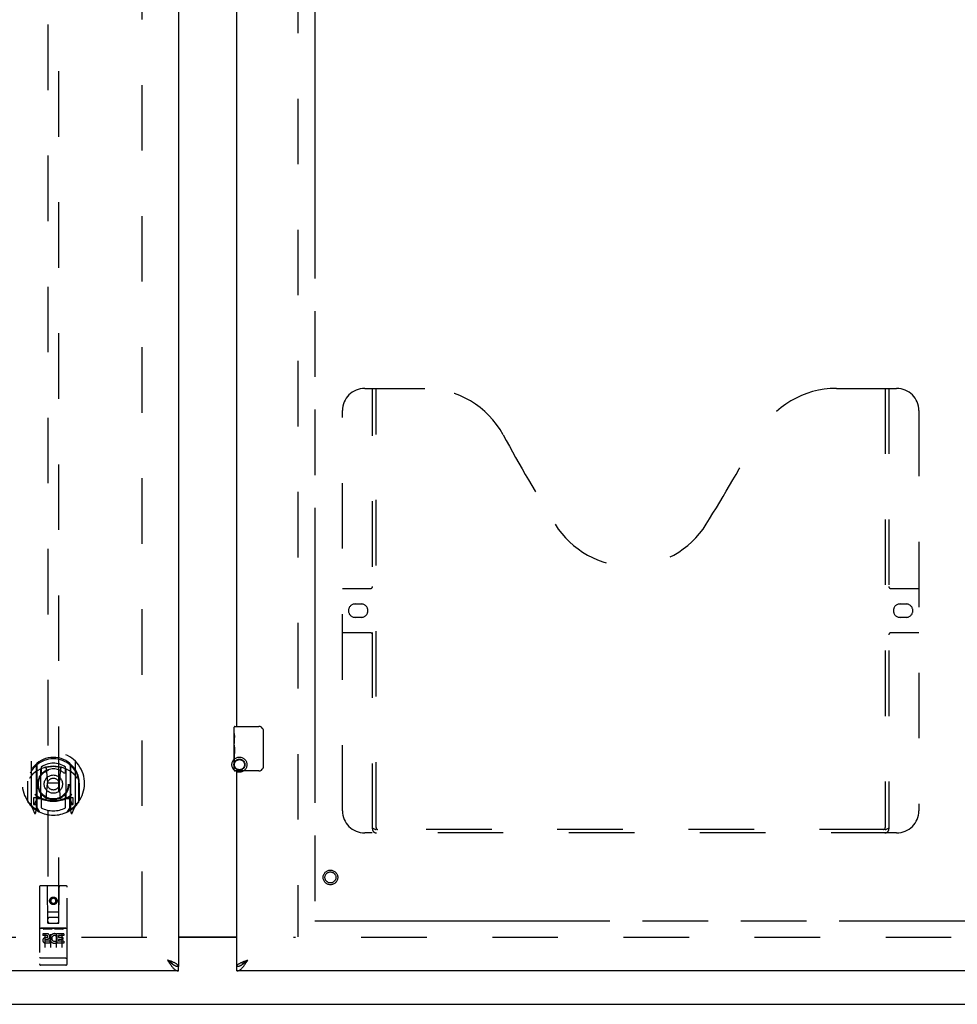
# Model space of a CAD drawing. Header units: inches. Extents: x 0 to 268, y 0 to 173.
# Tile 7 of 30: x 79 to 100, y 59 to 81. Entities that reach past the tile are written whole.
import ezdxf

# ---------------------------------------------------------------- set-up
doc = ezdxf.new("R2010")
doc.units = ezdxf.units.IN
doc.header["$LTSCALE"] = 14.739934
doc.header["$MEASUREMENT"] = 0
doc.linetypes.add('HIDDEN', pattern=[0.2, 0.1, -0.1])
doc.linetypes.add('PHANTOM', pattern=[0.8, 0.45, -0.05, 0.1, -0.05, 0.1, -0.05])
doc.layers.get('0').update_dxf_attribs({"linetype": 'CONTINUOUS'})
for name, color, linetype in [('02___PRT_ALL_AXES', 7, 'CONTINUOUS'), ('AVAILABLE_DOOR_SPACE', 7, 'CONTINUOUS'), ('DEFAULT_2', 8, 'HIDDEN'), ('DIMENSIONS', 7, 'CONTINUOUS')]:
    doc.layers.add(name, color=color, linetype=linetype)
doc.styles.get("Standard").update_dxf_attribs({"font": 'arial.ttf'})
doc.dimstyles.new('DIMSTYLE_1', dxfattribs={"dimtxt": 1.182348, "dimasz": 1.576464, "dimexe": 0.09, "dimexo": 0.07, "dimgap": 0.0375, "dimtad": 0, "dimtih": 1, "dimtoh": 1, "dimzin": 4, "dimdsep": 46, "dimtxsty": 'Standard', "dimblk": '_FILLED', "dimblk1": '_FILLED', "dimblk2": '_FILLED', "dimcen": 0.09, "dimazin": 1, "dimtfac": 1, "dimtdec": 3, "dimtofl": 0, "dimtmove": 0, "dimatfit": 3, "dimldrblk": '_FILLED', "dimfxl": 1, "dimtolj": 1, "dimtzin": 4, "dimarcsym": 0})

# ---------------------------------------------------------------- blocks, each defined once
blk = doc.blocks.new('_FILLED')
at = {"color": 0, "linetype": 'ByBlock'}
blk.add_solid([(0, 0), (-1, 0.2), (-1, -0.2)], dxfattribs=at)
blk = doc.blocks.new('*D17')
at = {"layer": 'DIMENSIONS', "color": 2, "linetype": 'Continuous'}
for p, q in [((78.636, 102.356), (76.185, 102.356)), ((82.261, 102.356), (85.414, 102.356))]:
    blk.add_line(p, q, dxfattribs=at)
at = {"layer": 'DIMENSIONS', "color": 2, "linetype": 'Continuous', "xscale": 1.5764635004, "yscale": 1.5764635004, "zscale": 1.5764635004}
blk.add_blockref('_FILLED', (78.636, 102.356), dxfattribs=at)
at = {"layer": 'DIMENSIONS', "color": 2, "linetype": 'Continuous', "xscale": 1.5764635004, "yscale": 1.5764635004, "zscale": 1.5764635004, "rotation": 180}
blk.add_blockref('_FILLED', (82.261, 102.356), dxfattribs=at)
at = {"layer": 'DIMENSIONS', "color": 2, "linetype": 'Continuous', "insert": (75.594, 102.947), "char_height": 1.1823, "width": 3.213, "attachment_point": 3, "line_spacing_factor": 0.9}
blk.add_mtext('3.63', dxfattribs=at)

msp = doc.modelspace()

# ---------------------------------------------------------------- linework, layer by layer
at = {"color": 3, "linetype": 'Continuous'}
for p, q in [((82.261, 130.142), (82.261, 59.85)), ((83.574, 65.246), (83.574, 84.413)), ((83.574, 59.85), (83.574, 64.246)), ((82.261, 60.511), (83.574, 60.511)), ((83.788, 59.98), (83.82, 59.992)), ((82.261, 59.746), (47.699, 59.746)), ((118.136, 59.746), (83.574, 59.746))]:
    msp.add_line(p, q, dxfattribs=at)
at = {"color": 7, "linetype": 'Continuous'}
for p, q in [((83.514, 65.085), (83.514, 65.231)), ((83.529, 65.246), (84.069, 65.246)), ((84.169, 65.146), (84.169, 64.346)), ((83.514, 64.827), (83.514, 64.861)), ((83.514, 64.63), (83.514, 64.662)), ((83.514, 64.261), (83.514, 64.4)), ((84.069, 64.246), (83.529, 64.246)), ((83.574, 60.496), (82.261, 60.496)), ((82.138, 59.892), (82.148, 59.885)), ((82.261, 59.746), (82.261, 59.85)), ((83.574, 59.746), (83.574, 59.85)), ((83.676, 59.879), (83.687, 59.885)), ((56.447, 58.996), (111.2, 58.996))]:
    msp.add_line(p, q, dxfattribs=at)
for points in [[(84.162, 65.182), (84.164, 65.176), (84.166, 65.17), (84.167, 65.165), (84.168, 65.158), (84.168, 65.152), (84.169, 65.146)], [(84.169, 64.346), (84.168, 64.34), (84.168, 64.333), (84.167, 64.327), (84.166, 64.321), (84.164, 64.315), (84.162, 64.31)], [(82.015, 59.992), (82.025, 59.983), (82.035, 59.974), (82.045, 59.965), (82.056, 59.955), (82.066, 59.947), (82.076, 59.938), (82.087, 59.929), (82.097, 59.921), (82.107, 59.913), (82.117, 59.906), (82.128, 59.898), (82.138, 59.892)], [(82.145, 59.887), (82.142, 59.893), (82.136, 59.9), (82.13, 59.907), (82.123, 59.914), (82.115, 59.921), (82.107, 59.928), (82.098, 59.935), (82.089, 59.942), (82.079, 59.95), (82.069, 59.957), (82.059, 59.964), (82.048, 59.971), (82.037, 59.978), (82.026, 59.985), (82.015, 59.992)], [(82.148, 59.885), (82.158, 59.879), (82.169, 59.874), (82.179, 59.869), (82.189, 59.865), (82.2, 59.861), (82.21, 59.857), (82.22, 59.855), (82.23, 59.853), (82.241, 59.851), (82.251, 59.85), (82.261, 59.85)], [(83.574, 59.85), (83.584, 59.85), (83.594, 59.851), (83.604, 59.853), (83.615, 59.855), (83.625, 59.857), (83.635, 59.861), (83.646, 59.865), (83.656, 59.869), (83.666, 59.874), (83.676, 59.879)], [(83.687, 59.885), (83.697, 59.892), (83.707, 59.898), (83.717, 59.906), (83.728, 59.913), (83.738, 59.921), (83.748, 59.929), (83.759, 59.938), (83.769, 59.947), (83.779, 59.955), (83.789, 59.965), (83.8, 59.974), (83.81, 59.983), (83.82, 59.992)], [(83.69, 59.887), (83.693, 59.893), (83.699, 59.9), (83.705, 59.907), (83.712, 59.914), (83.719, 59.921), (83.728, 59.928), (83.736, 59.935), (83.746, 59.942), (83.755, 59.95), (83.766, 59.957), (83.776, 59.964), (83.787, 59.971), (83.798, 59.978), (83.809, 59.985), (83.82, 59.992)]]:
    msp.add_lwpolyline(points, dxfattribs=at)
at = {"color": 3, "linetype": 'Continuous'}
for points in [[(82.165, 59.933), (82.152, 59.939), (82.138, 59.945), (82.124, 59.951), (82.109, 59.957), (82.094, 59.963), (82.078, 59.969), (82.063, 59.975), (82.047, 59.98), (82.015, 59.992)], [(82.015, 59.992), (82.025, 59.976), (82.035, 59.96), (82.045, 59.944), (82.056, 59.929), (82.066, 59.913), (82.076, 59.898), (82.087, 59.883), (82.097, 59.869), (82.107, 59.855)], [(82.107, 59.855), (82.117, 59.842), (82.128, 59.83), (82.138, 59.818), (82.148, 59.807), (82.158, 59.797), (82.169, 59.787), (82.179, 59.779), (82.189, 59.771), (82.2, 59.765), (82.21, 59.759), (82.22, 59.754), (82.23, 59.751), (82.241, 59.748), (82.251, 59.746), (82.261, 59.746)], [(82.261, 59.85), (82.261, 59.856), (82.259, 59.862), (82.256, 59.868), (82.253, 59.874), (82.248, 59.88), (82.242, 59.885), (82.236, 59.891), (82.228, 59.897), (82.22, 59.903), (82.21, 59.909), (82.2, 59.915), (82.189, 59.921), (82.177, 59.927), (82.165, 59.933)], [(83.574, 59.85), (83.574, 59.856), (83.576, 59.862), (83.578, 59.868), (83.582, 59.874), (83.587, 59.88), (83.592, 59.885), (83.599, 59.891), (83.607, 59.897), (83.615, 59.903), (83.625, 59.909), (83.635, 59.915), (83.646, 59.921), (83.658, 59.927), (83.67, 59.933)], [(83.574, 59.746), (83.584, 59.746), (83.594, 59.748), (83.604, 59.751), (83.615, 59.754), (83.625, 59.759), (83.635, 59.765), (83.646, 59.771), (83.656, 59.779), (83.666, 59.787), (83.676, 59.797), (83.687, 59.807), (83.697, 59.818), (83.707, 59.83), (83.717, 59.842)], [(83.67, 59.933), (83.683, 59.939), (83.697, 59.945), (83.711, 59.951), (83.726, 59.957), (83.741, 59.963), (83.756, 59.969), (83.772, 59.975), (83.788, 59.98)], [(83.717, 59.842), (83.728, 59.855), (83.738, 59.869), (83.748, 59.883), (83.759, 59.898), (83.769, 59.913), (83.779, 59.929), (83.789, 59.944), (83.8, 59.96), (83.81, 59.976), (83.82, 59.992)]]:
    msp.add_lwpolyline(points, dxfattribs=at)
at = {"color": 7, "linetype": 'Continuous'}
for centre, radius, start, end in [((83.529, 65.231), 0.015, 90, 180), ((84.069, 65.146), 0.1, 21.1999, 90), ((83.529, 64.261), 0.015, 180, 270), ((84.069, 64.346), 0.1, 270, 338.7946)]:
    msp.add_arc(centre, radius, start, end, dxfattribs=at)
at = {"layer": '02___PRT_ALL_AXES', "color": 7, "linetype": 'Continuous'}
for p, q in [((83.514, 65.085), (83.514, 65.231)), ((83.514, 64.827), (83.514, 65.084)), ((83.519, 65.029), (83.514, 65.029)), ((83.521, 64.861), (83.521, 64.997)), ((83.514, 64.861), (83.521, 64.861)), ((83.514, 64.261), (83.514, 64.825)), ((83.515, 64.798), (83.514, 64.798)), ((83.514, 64.666), (83.52, 64.666)), ((83.514, 64.63), (83.521, 64.63)), ((83.514, 64.568), (83.521, 64.568)), ((83.521, 64.4), (83.521, 64.63)), ((83.514, 64.4), (83.521, 64.4))]:
    msp.add_line(p, q, dxfattribs=at)
at = {"layer": '02___PRT_ALL_AXES', "color": 8, "linetype": 'HIDDEN'}
for p, q in [((79.731, 60.706), (79.166, 60.706)), ((79.304, 60.584), (79.212, 60.584)), ((79.212, 60.584), (79.212, 60.542)), ((79.304, 60.542), (79.212, 60.542)), ((79.308, 60.498), (79.262, 60.498)), ((79.524, 60.549), (79.511, 60.53)), ((79.521, 60.574), (79.524, 60.572)), ((79.681, 60.584), (79.524, 60.584)), ((79.524, 60.584), (79.524, 60.572)), ((79.524, 60.549), (79.524, 60.371)), ((79.681, 60.542), (79.567, 60.542)), ((79.567, 60.542), (79.567, 60.498)), ((79.659, 60.498), (79.567, 60.498)), ((79.659, 60.498), (79.659, 60.456)), ((79.681, 60.584), (79.681, 60.542)), ((79.304, 60.457), (79.276, 60.457)), ((79.368, 60.414), (79.276, 60.414)), ((79.368, 60.371), (79.276, 60.371)), ((79.368, 60.414), (79.368, 60.371)), ((79.5, 60.419), (79.517, 60.38)), ((79.681, 60.371), (79.524, 60.371)), ((79.659, 60.456), (79.567, 60.456)), ((79.567, 60.456), (79.567, 60.414)), ((79.681, 60.414), (79.567, 60.414)), ((79.681, 60.414), (79.681, 60.371)), ((79.731, 59.878), (79.166, 59.878))]:
    msp.add_line(p, q, dxfattribs=at)
at = {"layer": '02___PRT_ALL_AXES', "color": 7, "linetype": 'Continuous'}
for points in [[(83.514, 65.085), (83.514, 65.081), (83.514, 65.077), (83.515, 65.071), (83.516, 65.058)], [(83.516, 65.058), (83.517, 65.051), (83.518, 65.043), (83.519, 65.034)], [(83.519, 65.034), (83.52, 65.025), (83.52, 65.016), (83.52, 65.007), (83.521, 64.997)], [(83.514, 64.827), (83.514, 64.819), (83.514, 64.81), (83.515, 64.8)], [(83.515, 64.8), (83.518, 64.766), (83.519, 64.754), (83.52, 64.742), (83.52, 64.729), (83.52, 64.717), (83.521, 64.704), (83.52, 64.691), (83.52, 64.678), (83.52, 64.666), (83.519, 64.653), (83.518, 64.641)]]:
    msp.add_lwpolyline(points, dxfattribs=at)
at = {"layer": '02___PRT_ALL_AXES', "color": 8, "linetype": 'HIDDEN'}
for centre, radius in [((85.678, 61.85), 0.124), ((79.449, 61.323), 0.085)]:
    msp.add_circle(centre, radius, dxfattribs=at)
for centre, radius, start, end in [((79.276, 60.436), 0.0644, 102.2995, 270.0775), ((79.304, 60.521), 0.0635, 270, 90), ((79.304, 60.52), 0.0219, 280.307, 90), ((79.475, 60.478), 0.107, 64.2636, 293.4027), ((79.475, 60.478), 0.0639, 54.8895, 293.4026), ((79.276, 60.436), 0.0219, 89.9011, 270)]:
    msp.add_arc(centre, radius, start, end, dxfattribs=at)
at = {"layer": '02___PRT_ALL_AXES', "color": 7, "linetype": 'Continuous'}
msp.add_ellipse((83.777, 64.662), major_axis=(0.263, 0), ratio=0.432808, start_param=3.141593, end_param=3.321581, dxfattribs=at)
at = {"layer": 'AVAILABLE_DOOR_SPACE', "color": 4, "linetype": 'PHANTOM'}
for p, q in [((85.324, 129.121), (85.324, 60.871)), ((85.324, 60.871), (99.355, 60.871)), ((99.355, 60.873), (102.355, 60.873)), ((99.355, 60.871), (99.355, 60.873))]:
    msp.add_line(p, q, dxfattribs=at)
at = {"layer": 'DEFAULT_2', "color": 8, "linetype": 'HIDDEN'}
for p, q in [((81.449, 60.511), (81.449, 129.481)), ((84.949, 129.481), (84.949, 60.511)), ((79.324, 92.825), (79.324, 60.823)), ((79.574, 60.823), (79.574, 92.825)), ((86.448, 72.85), (87.803, 72.85)), ((86.623, 62.94), (86.623, 72.85)), ((86.703, 62.97), (86.703, 72.85)), ((97.053, 72.85), (98.408, 72.85)), ((98.153, 72.85), (98.153, 62.97)), ((98.233, 72.85), (98.233, 62.94)), ((85.948, 63.35), (85.948, 72.35)), ((98.908, 72.35), (98.908, 63.35)), ((85.948, 68.35), (86.583, 68.35)), ((98.273, 68.35), (98.908, 68.35)), ((86.234, 68), (86.371, 68)), ((98.484, 68), (98.621, 68)), ((86.371, 67.7), (86.234, 67.7)), ((98.621, 67.7), (98.484, 67.7)), ((86.583, 67.35), (85.948, 67.35)), ((98.908, 67.35), (98.273, 67.35)), ((78.949, 64.451), (78.949, 63.484)), ((79.949, 63.484), (79.949, 64.451)), ((79.066, 64.397), (79.066, 63.381)), ((79.074, 64.372), (79.074, 63.369)), ((79.166, 63.649), (79.166, 64.28)), ((79.174, 64.333), (79.174, 64.23)), ((79.286, 64.307), (79.316, 63.967)), ((79.611, 64.307), (79.581, 63.967)), ((79.724, 64.23), (79.724, 64.333)), ((79.731, 64.28), (79.731, 63.649)), ((79.824, 64.372), (79.824, 63.369)), ((79.831, 64.397), (79.831, 63.381)), ((78.874, 64.014), (78.874, 64.017)), ((78.874, 63.556), (78.874, 64.014)), ((80.024, 64.014), (80.023, 64.017)), ((80.024, 63.556), (80.024, 64.014)), ((78.866, 63.967), (78.881, 63.967)), ((78.866, 63.967), (78.866, 63.579)), ((79.286, 63.623), (79.316, 63.967)), ((79.581, 63.967), (79.316, 63.967)), ((79.612, 63.623), (79.581, 63.967)), ((80.031, 63.967), (80.016, 63.967)), ((80.031, 63.967), (80.031, 63.579)), ((79.066, 63.638), (79.006, 63.638)), ((79.006, 63.638), (79.006, 63.488)), ((79.076, 63.601), (79.076, 63.394)), ((79.166, 63.639), (79.094, 63.639)), ((79.162, 63.621), (79.096, 63.621)), ((79.174, 63.669), (79.174, 63.416)), ((79.724, 63.416), (79.724, 63.669)), ((79.804, 63.639), (79.731, 63.639)), ((79.801, 63.621), (79.735, 63.621)), ((79.821, 63.394), (79.821, 63.601)), ((79.891, 63.638), (79.831, 63.638)), ((79.891, 63.488), (79.891, 63.638)), ((78.953, 63.473), (79.023, 63.298)), ((79.006, 63.488), (79.074, 63.488)), ((79.044, 63.542), (79.014, 63.496)), ((79.045, 63.378), (79.049, 63.375)), ((79.052, 63.3), (79.066, 63.381)), ((79.144, 63.319), (79.074, 63.428)), ((79.824, 63.428), (79.754, 63.319)), ((79.824, 63.488), (79.891, 63.488)), ((79.831, 63.381), (79.845, 63.3)), ((79.852, 63.377), (79.852, 63.378)), ((79.852, 63.378), (79.853, 63.378)), ((79.852, 63.378), (79.853, 63.378)), ((79.883, 63.496), (79.853, 63.542)), ((79.874, 63.298), (79.944, 63.473)), ((98.149, 62.93), (86.706, 62.93)), ((98.408, 62.85), (86.448, 62.85)), ((79.136, 61.633), (79.136, 59.908)), ((79.731, 61.663), (79.166, 61.663)), ((79.322, 60.823), (79.319, 61.633)), ((79.575, 60.823), (79.579, 61.633)), ((79.761, 59.908), (79.761, 61.633)), ((79.449, 61.396), (79.386, 61.36)), ((79.386, 61.36), (79.396, 61.354)), ((79.386, 61.36), (79.386, 61.288)), ((79.449, 61.384), (79.396, 61.354)), ((79.396, 61.354), (79.396, 61.293)), ((79.511, 61.36), (79.449, 61.396)), ((79.449, 61.396), (79.449, 61.384)), ((79.501, 61.354), (79.449, 61.384)), ((79.511, 61.36), (79.501, 61.354)), ((79.501, 61.293), (79.501, 61.354)), ((79.511, 61.288), (79.511, 61.36)), ((79.386, 61.288), (79.396, 61.293)), ((79.386, 61.288), (79.449, 61.252)), ((79.396, 61.293), (79.449, 61.263)), ((79.449, 61.263), (79.501, 61.293)), ((79.449, 61.252), (79.511, 61.288)), ((79.449, 61.252), (79.449, 61.263)), ((79.511, 61.288), (79.501, 61.293)), ((79.321, 61.073), (79.576, 61.073)), ((79.534, 60.948), (79.364, 60.948)), ((79.166, 60.706), (79.731, 60.706)), ((79.238, 60.69), (79.41, 60.69)), ((79.322, 60.823), (79.324, 60.823)), ((79.324, 60.823), (79.574, 60.823)), ((79.488, 60.69), (79.66, 60.69)), ((79.574, 60.823), (79.575, 60.823)), ((81.553, 60.496), (49.074, 60.496)), ((79.261, 60.575), (79.261, 60.27)), ((79.386, 60.575), (79.386, 60.27)), ((79.511, 60.575), (79.511, 60.27)), ((79.636, 60.575), (79.636, 60.27)), ((117.324, 60.496), (84.845, 60.496)), ((79.154, 60.037), (79.153, 60.037)), ((79.155, 60.037), (79.154, 60.037)), ((79.156, 60.037), (79.155, 60.037)), ((79.155, 60.037), (79.155, 60.037)), ((79.157, 60.037), (79.156, 60.037)), ((79.158, 60.037), (79.157, 60.037)), ((79.159, 60.037), (79.158, 60.037)), ((79.16, 60.037), (79.159, 60.037)), ((79.159, 60.037), (79.159, 60.037)), ((79.161, 60.036), (79.16, 60.037)), ((79.162, 60.036), (79.161, 60.036)), ((79.163, 60.036), (79.162, 60.036)), ((79.164, 60.036), (79.163, 60.036)), ((79.165, 60.036), (79.164, 60.036)), ((79.164, 60.036), (79.164, 60.036)), ((79.166, 60.036), (79.165, 60.036)), ((79.732, 60.036), (79.166, 60.036)), ((79.732, 60.036), (79.733, 60.036)), ((79.732, 60.036), (79.732, 60.036)), ((79.733, 60.036), (79.734, 60.036)), ((79.734, 60.036), (79.735, 60.036)), ((79.735, 60.036), (79.736, 60.036)), ((79.736, 60.036), (79.737, 60.036)), ((79.737, 60.037), (79.738, 60.037)), ((79.737, 60.036), (79.737, 60.037)), ((79.738, 60.037), (79.739, 60.037)), ((79.739, 60.037), (79.74, 60.037)), ((79.74, 60.037), (79.741, 60.037)), ((79.741, 60.037), (79.742, 60.037)), ((79.741, 60.037), (79.741, 60.037)), ((79.742, 60.037), (79.743, 60.037)), ((79.743, 60.037), (79.744, 60.037)), ((79.744, 60.037), (79.745, 60.037)), ((79.745, 60.037), (79.745, 60.037)), ((79.416, 59.878), (79.231, 59.878)), ((79.666, 59.878), (79.481, 59.878))]:
    msp.add_line(p, q, dxfattribs=at)
for points in [[(79.261, 64.324), (79.266, 64.326), (79.272, 64.327), (79.277, 64.328), (79.282, 64.33), (79.288, 64.331), (79.293, 64.332), (79.299, 64.334), (79.304, 64.335), (79.31, 64.336), (79.315, 64.337), (79.321, 64.338), (79.326, 64.339), (79.332, 64.34), (79.337, 64.341), (79.343, 64.342), (79.348, 64.343), (79.354, 64.343), (79.359, 64.344), (79.365, 64.345), (79.37, 64.345), (79.376, 64.346), (79.382, 64.347), (79.387, 64.347), (79.393, 64.348), (79.398, 64.348), (79.404, 64.348), (79.41, 64.349), (79.415, 64.349), (79.421, 64.349), (79.426, 64.35), (79.432, 64.35), (79.437, 64.35), (79.443, 64.35), (79.449, 64.35), (79.454, 64.35), (79.46, 64.35), (79.465, 64.35), (79.471, 64.35), (79.477, 64.349), (79.482, 64.349), (79.488, 64.349), (79.493, 64.348), (79.499, 64.348), (79.505, 64.348), (79.51, 64.347), (79.516, 64.347), (79.521, 64.346), (79.527, 64.345), (79.532, 64.345), (79.538, 64.344), (79.544, 64.343), (79.549, 64.343), (79.555, 64.342), (79.56, 64.341), (79.566, 64.34), (79.571, 64.339), (79.577, 64.338), (79.582, 64.337), (79.588, 64.336), (79.593, 64.335), (79.599, 64.334), (79.604, 64.332), (79.61, 64.331), (79.615, 64.33), (79.62, 64.328), (79.626, 64.327), (79.631, 64.326), (79.637, 64.324)], [(78.994, 64.182), (78.993, 64.181), (78.991, 64.18), (78.99, 64.178), (78.988, 64.177), (78.987, 64.175), (78.985, 64.174), (78.983, 64.172), (78.981, 64.17), (78.98, 64.169), (78.978, 64.167), (78.976, 64.165), (78.974, 64.163), (78.972, 64.161), (78.97, 64.158), (78.968, 64.156), (78.966, 64.154), (78.964, 64.151), (78.962, 64.149), (78.96, 64.146), (78.958, 64.143), (78.956, 64.141), (78.954, 64.138), (78.951, 64.135), (78.949, 64.131), (78.946, 64.128), (78.944, 64.125), (78.942, 64.121), (78.939, 64.117), (78.936, 64.113), (78.934, 64.109), (78.931, 64.105), (78.928, 64.101), (78.925, 64.096), (78.922, 64.091), (78.919, 64.086), (78.916, 64.081)], [(79.981, 64.081), (79.978, 64.086), (79.975, 64.091), (79.972, 64.096), (79.969, 64.101), (79.966, 64.105), (79.964, 64.109), (79.961, 64.113), (79.958, 64.117), (79.956, 64.121), (79.953, 64.124), (79.951, 64.128), (79.948, 64.131), (79.946, 64.134), (79.944, 64.138), (79.942, 64.141), (79.939, 64.143), (79.937, 64.146), (79.935, 64.149), (79.933, 64.151), (79.931, 64.154), (79.929, 64.156), (79.927, 64.158), (79.925, 64.161), (79.923, 64.163), (79.921, 64.165), (79.919, 64.167), (79.918, 64.169), (79.916, 64.17), (79.914, 64.172), (79.912, 64.174), (79.911, 64.175), (79.909, 64.177), (79.908, 64.178), (79.906, 64.18), (79.905, 64.181), (79.903, 64.182)], [(86.613, 62.97), (86.629, 62.959), (86.645, 62.95), (86.661, 62.941), (86.676, 62.935), (86.691, 62.931), (86.706, 62.93)], [(98.149, 62.93), (98.164, 62.931), (98.179, 62.935), (98.195, 62.941), (98.211, 62.95), (98.227, 62.959), (98.243, 62.97)], [(79.231, 60.689), (79.231, 60.689), (79.231, 60.689), (79.231, 60.689), (79.232, 60.689), (79.232, 60.689), (79.232, 60.689), (79.232, 60.689), (79.232, 60.689), (79.232, 60.69), (79.232, 60.69), (79.232, 60.69), (79.232, 60.69), (79.232, 60.69), (79.233, 60.69), (79.233, 60.69), (79.233, 60.69), (79.233, 60.69), (79.233, 60.69), (79.233, 60.69), (79.233, 60.69), (79.233, 60.69), (79.234, 60.69), (79.234, 60.69), (79.234, 60.69), (79.234, 60.69), (79.234, 60.69), (79.234, 60.69), (79.234, 60.69), (79.235, 60.69), (79.235, 60.69), (79.235, 60.69), (79.235, 60.69), (79.235, 60.69), (79.235, 60.69), (79.236, 60.69), (79.236, 60.69), (79.236, 60.69), (79.236, 60.69), (79.236, 60.69), (79.237, 60.69), (79.237, 60.69), (79.237, 60.69), (79.237, 60.69), (79.237, 60.69), (79.238, 60.69)], [(79.41, 60.69), (79.41, 60.69), (79.41, 60.69), (79.41, 60.69), (79.41, 60.69), (79.411, 60.69), (79.411, 60.69), (79.411, 60.69), (79.411, 60.69), (79.411, 60.69), (79.412, 60.69), (79.412, 60.69), (79.412, 60.69), (79.412, 60.69), (79.412, 60.69), (79.412, 60.69), (79.413, 60.69), (79.413, 60.69), (79.413, 60.69), (79.413, 60.69), (79.413, 60.69), (79.413, 60.69), (79.413, 60.69), (79.414, 60.69), (79.414, 60.69), (79.414, 60.69), (79.414, 60.69), (79.414, 60.69), (79.414, 60.69), (79.414, 60.69), (79.415, 60.69), (79.415, 60.69), (79.415, 60.69), (79.415, 60.69), (79.415, 60.69), (79.415, 60.69), (79.415, 60.69), (79.415, 60.69), (79.415, 60.689), (79.416, 60.689), (79.416, 60.689), (79.416, 60.689), (79.416, 60.689), (79.416, 60.689), (79.416, 60.689), (79.416, 60.689), (79.416, 60.689)], [(79.481, 60.689), (79.481, 60.689), (79.481, 60.689), (79.481, 60.689), (79.482, 60.689), (79.482, 60.689), (79.482, 60.689), (79.482, 60.689), (79.482, 60.689), (79.482, 60.69), (79.482, 60.69), (79.482, 60.69), (79.482, 60.69), (79.482, 60.69), (79.483, 60.69), (79.483, 60.69), (79.483, 60.69), (79.483, 60.69), (79.483, 60.69), (79.483, 60.69), (79.483, 60.69), (79.483, 60.69), (79.484, 60.69), (79.484, 60.69), (79.484, 60.69), (79.484, 60.69), (79.484, 60.69), (79.484, 60.69), (79.484, 60.69), (79.485, 60.69), (79.485, 60.69), (79.485, 60.69), (79.485, 60.69), (79.485, 60.69), (79.485, 60.69), (79.486, 60.69), (79.486, 60.69), (79.486, 60.69), (79.486, 60.69), (79.486, 60.69), (79.487, 60.69), (79.487, 60.69), (79.487, 60.69), (79.487, 60.69), (79.487, 60.69), (79.488, 60.69)], [(79.66, 60.69), (79.66, 60.69), (79.66, 60.69), (79.66, 60.69), (79.66, 60.69), (79.661, 60.69), (79.661, 60.69), (79.661, 60.69), (79.661, 60.69), (79.661, 60.69), (79.662, 60.69), (79.662, 60.69), (79.662, 60.69), (79.662, 60.69), (79.662, 60.69), (79.662, 60.69), (79.663, 60.69), (79.663, 60.69), (79.663, 60.69), (79.663, 60.69), (79.663, 60.69), (79.663, 60.69), (79.663, 60.69), (79.664, 60.69), (79.664, 60.69), (79.664, 60.69), (79.664, 60.69), (79.664, 60.69), (79.664, 60.69), (79.664, 60.69), (79.665, 60.69), (79.665, 60.69), (79.665, 60.69), (79.665, 60.69), (79.665, 60.69), (79.665, 60.69), (79.665, 60.69), (79.665, 60.69), (79.665, 60.689), (79.666, 60.689), (79.666, 60.689), (79.666, 60.689), (79.666, 60.689), (79.666, 60.689), (79.666, 60.689), (79.666, 60.689), (79.666, 60.689)], [(79.153, 60.037), (79.152, 60.037), (79.152, 60.037), (79.152, 60.037), (79.151, 60.037), (79.151, 60.037), (79.151, 60.037), (79.15, 60.038), (79.15, 60.038), (79.149, 60.038), (79.149, 60.038), (79.149, 60.038), (79.148, 60.038), (79.148, 60.038), (79.148, 60.038), (79.147, 60.038), (79.147, 60.038), (79.147, 60.038), (79.146, 60.038), (79.146, 60.038), (79.146, 60.038), (79.146, 60.038), (79.145, 60.038), (79.145, 60.039), (79.145, 60.039), (79.144, 60.039), (79.144, 60.039), (79.144, 60.039), (79.144, 60.039), (79.143, 60.039), (79.143, 60.039), (79.143, 60.039), (79.142, 60.039), (79.142, 60.039), (79.142, 60.039), (79.142, 60.039), (79.141, 60.04), (79.141, 60.04), (79.141, 60.04), (79.141, 60.04), (79.141, 60.04), (79.14, 60.04), (79.14, 60.04), (79.14, 60.04), (79.14, 60.04), (79.14, 60.04), (79.139, 60.04), (79.139, 60.041), (79.139, 60.041), (79.139, 60.041), (79.139, 60.041), (79.138, 60.041), (79.138, 60.041), (79.138, 60.041), (79.138, 60.041), (79.138, 60.041), (79.138, 60.041), (79.138, 60.042), (79.137, 60.042), (79.137, 60.042), (79.137, 60.042), (79.137, 60.042), (79.137, 60.042), (79.137, 60.042), (79.137, 60.042), (79.137, 60.042), (79.137, 60.042), (79.137, 60.043), (79.137, 60.043), (79.136, 60.043), (79.136, 60.043), (79.136, 60.043), (79.136, 60.043), (79.136, 60.043), (79.136, 60.043), (79.136, 60.043), (79.136, 60.043), (79.136, 60.044), (79.136, 60.044), (79.136, 60.044)], [(79.745, 60.037), (79.746, 60.037), (79.746, 60.037), (79.746, 60.037), (79.747, 60.037), (79.747, 60.038), (79.747, 60.038), (79.748, 60.038), (79.748, 60.038), (79.749, 60.038), (79.749, 60.038), (79.749, 60.038), (79.75, 60.038), (79.75, 60.038), (79.75, 60.038), (79.751, 60.038), (79.751, 60.038), (79.751, 60.038), (79.751, 60.038), (79.752, 60.038), (79.752, 60.038), (79.752, 60.039), (79.753, 60.039), (79.753, 60.039), (79.753, 60.039), (79.754, 60.039), (79.754, 60.039), (79.754, 60.039), (79.754, 60.039), (79.755, 60.039), (79.755, 60.039), (79.755, 60.039), (79.755, 60.039), (79.756, 60.039), (79.756, 60.04), (79.756, 60.04), (79.756, 60.04), (79.757, 60.04), (79.757, 60.04), (79.757, 60.04), (79.757, 60.04), (79.757, 60.04), (79.758, 60.04), (79.758, 60.04), (79.758, 60.04), (79.758, 60.041), (79.758, 60.041), (79.759, 60.041), (79.759, 60.041), (79.759, 60.041), (79.759, 60.041), (79.759, 60.041), (79.759, 60.041), (79.759, 60.041), (79.76, 60.041), (79.76, 60.042), (79.76, 60.042), (79.76, 60.042), (79.76, 60.042), (79.76, 60.042), (79.76, 60.042), (79.76, 60.042), (79.761, 60.042), (79.761, 60.042), (79.761, 60.042), (79.761, 60.043), (79.761, 60.043), (79.761, 60.043), (79.761, 60.043), (79.761, 60.043), (79.761, 60.043), (79.761, 60.043), (79.761, 60.043), (79.761, 60.043), (79.761, 60.043), (79.761, 60.044), (79.761, 60.044), (79.761, 60.044)]]:
    msp.add_lwpolyline(points, dxfattribs=at)
for centre, radius in [((83.633, 64.386), 0.169), ((83.633, 64.386), 0.124), ((83.633, 64.386), 0.114), ((79.449, 63.949), 0.35), ((79.449, 63.949), 0.335), ((79.449, 63.949), 0.205), ((79.449, 63.949), 0.133), ((85.678, 61.85), 0.164), ((85.678, 61.85), 0.124), ((79.449, 61.323), 0.0845)]:
    msp.add_circle(centre, radius, dxfattribs=at)
for centre, radius, start, end in [((86.448, 72.35), 0.5, 90, 180), ((87.803, 70.85), 2, 28.4813, 90), ((97.053, 70.85), 2, 90, 151.5187), ((98.408, 72.35), 0.5, 0, 90), ((124.111, 90.548), 39.307, 208.4813, 211.8705), ((60.745, 90.548), 39.307, 328.1295, 331.5187), ((92.428, 70.85), 2, 211.8705, 328.1295), ((86.583, 68.39), 0.04, 270, 360), ((98.273, 68.39), 0.04, 180, 270), ((86.234, 67.85), 0.15, 90, 270), ((86.371, 67.85), 0.15, 270, 90), ((98.484, 67.85), 0.15, 90, 270), ((98.621, 67.85), 0.15, 270, 90), ((86.583, 67.31), 0.04, 0, 90), ((98.273, 67.31), 0.04, 90, 180), ((79.449, 63.967), 0.7, 305.5126, 234.4874), ((79.449, 63.965), 0.583, 0.2464, 179.7536), ((79.449, 63.939), 0.58, 7.6622, 172.3378), ((78.964, 64.451), 0.015, 135.0748, 180), ((79.934, 64.451), 0.015, 0, 44.9252), ((79.449, 63.65), 0.7, 49.529, 130.471), ((79.081, 64.397), 0.015, 130.3587, 180), ((79.094, 64.372), 0.02, 129.3378, 179.9984), ((79.181, 64.28), 0.015, 112.9863, 180), ((79.449, 63.939), 0.48, 55.0461, 124.9539), ((79.204, 64.23), 0.03, 180, 311.1261), ((79.449, 63.949), 0.343, 48.8739, 131.1261), ((79.266, 64.305), 0.02, 5.0796, 105.5752), ((79.631, 64.305), 0.02, 74.4248, 174.9204), ((79.694, 64.23), 0.03, 228.8739, 360), ((79.716, 64.28), 0.015, 0, 67.0137), ((79.804, 64.372), 0.02, 0, 50.6594), ((79.816, 64.397), 0.015, 0, 49.6413), ((78.894, 64.014), 0.02, 172.3378, 180), ((80.004, 64.014), 0.02, 0, 7.6622), ((79.449, 64.28), 0.7, 233.2319, 306.7681), ((78.886, 63.643), 0.188, 327.3208, 360), ((79.094, 63.619), 0.02, 90, 180), ((79.096, 63.601), 0.02, 90, 180), ((79.162, 63.601), 0.02, 66.536, 90), ((79.181, 63.649), 0.015, 180, 247.0137), ((79.449, 64.262), 0.7, 246.536, 293.464), ((79.204, 63.669), 0.03, 48.8739, 180), ((79.449, 63.949), 0.343, 228.8739, 311.1261), ((79.266, 63.625), 0.02, 254.3869, 354.9204), ((79.632, 63.625), 0.02, 185.0796, 285.6131), ((79.694, 63.669), 0.03, 0, 131.1261), ((79.716, 63.649), 0.015, 292.9863, 360), ((79.735, 63.601), 0.02, 90, 113.464), ((79.801, 63.601), 0.02, 0, 90), ((79.804, 63.619), 0.02, 0, 90), ((80.012, 63.643), 0.188, 180, 212.6792), ((78.894, 63.556), 0.02, 180, 215.2961), ((79.449, 63.949), 0.7, 215.2961, 324.7039), ((78.964, 63.484), 0.015, 180, 224.9252), ((79.019, 63.493), 0.005, 147.3208, 270), ((79.054, 63.414), 0.02, 234.4874, 360), ((79.056, 63.394), 0.02, 234.7457, 360), ((79.094, 63.369), 0.02, 180, 238.5295), ((79.449, 63.949), 0.6, 242.7204, 297.2796), ((79.804, 63.369), 0.02, 301.4688, 359.9992), ((79.841, 63.394), 0.02, 180, 305.2543), ((79.844, 63.414), 0.02, 180, 305.5126), ((79.879, 63.493), 0.005, 270, 32.6792), ((79.934, 63.484), 0.015, 315.0748, 360), ((80.004, 63.556), 0.02, 324.7039, 360), ((86.448, 63.35), 0.5, 180, 270), ((98.408, 63.35), 0.5, 270, 360), ((79.037, 63.303), 0.015, 201.8041, 350), ((79.86, 63.303), 0.015, 190, 338.1959), ((86.713, 62.94), 0.09, 180, 270), ((86.743, 62.97), 0.04, 180, 270), ((98.113, 62.97), 0.04, 270, 360), ((98.143, 62.94), 0.09, 270, 360), ((79.166, 61.633), 0.03, 90, 180), ((79.289, 61.633), 0.03, 0, 90), ((79.609, 61.633), 0.03, 90, 180), ((79.731, 61.633), 0.03, 0, 90), ((79.364, 60.908), 0.04, 90, 180), ((79.534, 60.908), 0.04, 0, 90), ((79.166, 60.736), 0.03, 180, 270), ((79.364, 60.863), 0.04, 180, 270), ((79.534, 60.863), 0.04, 270, 360), ((79.731, 60.736), 0.03, 270, 360), ((79.166, 59.908), 0.03, 180, 270), ((79.731, 59.908), 0.03, 270, 360)]:
    msp.add_arc(centre, radius, start, end, dxfattribs=at)

# ---------------------------------------------------------------- dimensions: what is measured, and where the dimension line sits
at = {"layer": 'DIMENSIONS', "color": 2, "linetype": 'Continuous'}
dim = msp.add_linear_dim(base=(82.26116353, 102.355810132), p1=(78.63616353, 95.870858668), p2=(82.26116353, 59.869858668), dimstyle='DIMSTYLE_1', dxfattribs=at)
dim.commit()
dim.dimension.update_dxf_attribs({"geometry": '*D17', "text_midpoint": (73.986098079, 102.349218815), "dimtype": 160})

doc.saveas('drawing.dxf')
